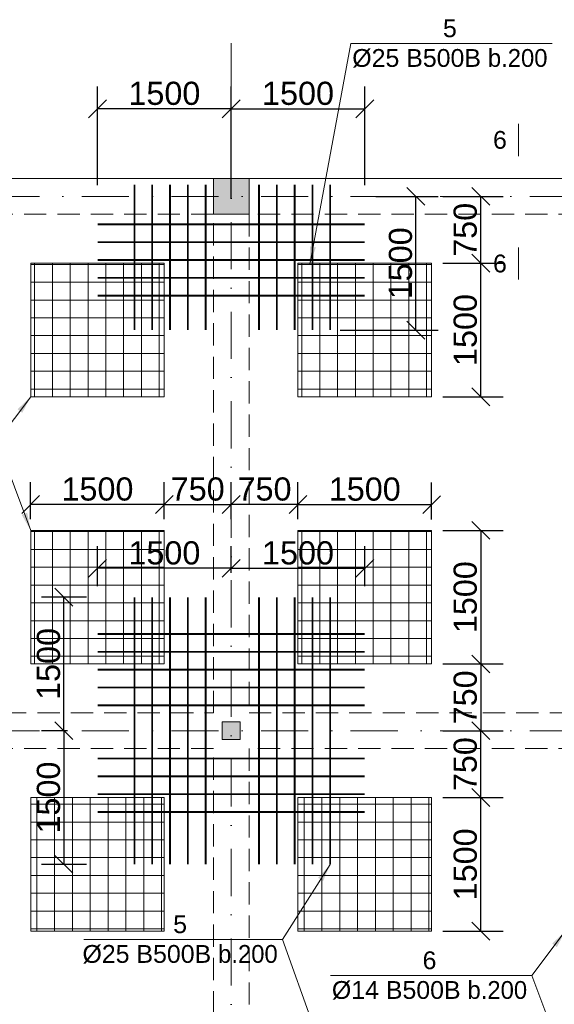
# Model space of a CAD drawing. Header units: millimetres. Extents: x 48648 to 1383473, y 421442 to 1155884.
# Tile 63 of 118: x 181856 to 187856, y 691779 to 702835. Entities that reach past the tile are written whole.
import ezdxf

# ---------------------------------------------------------------- set-up
doc = ezdxf.new("R2010")
doc.units = ezdxf.units.MM
doc.header["$PDMODE"] = 1
doc.linetypes.add('DOT___DASHED', pattern=[670.277762, 352.777767, -176.388884, 0, -141.111112])
doc.linetypes.add('HIDDEN', pattern=[0.375, 0.25, -0.125])
doc.layers.get('0').update_dxf_attribs({"lineweight": 5})
doc.layers.get('Defpoints').update_dxf_attribs({"color": 6, "lineweight": 5})
doc.styles.add('SPDS', font='arial.ttf')
doc.styles.get("Standard").update_dxf_attribs({"font": 'acadmtavr.ttf'})
doc.dimstyles.new('M 150', dxfattribs={"dimscale": 200, "dimtxt": 1.3, "dimasz": 1, "dimexe": 1.25, "dimexo": 0.625, "dimgap": 0.2, "dimtad": 1, "dimdec": 0, "dimrnd": 5, "dimtxsty": 'SPDS', "dimblk": 'OBLIQUE', "dimcen": 2.5, "dimclrd": 5, "dimclre": 5, "dimclrt": 5, "dimadec": 0, "dimazin": 2, "dimtfac": 1, "dimtdec": 0, "dimtmove": 0, "dimatfit": 3, "dimfxl": 1, "dimtolj": 1, "dimtzin": 0, "dimarcsym": 0})
doc.dimstyles.new('M20', dxfattribs={"dimscale": 20, "dimtxt": 2, "dimasz": 2.5, "dimexe": 1.25, "dimexo": 0.625, "dimtad": 1, "dimdec": 0, "dimrnd": 5, "dimzin": 9, "dimtxsty": 'Standard', "dimblk": 'OBLIQUE', "dimcen": 2.5, "dimclrd": 5, "dimclre": 5, "dimclrt": 5, "dimadec": 0, "dimazin": 0, "dimtfac": 1, "dimtdec": 0, "dimtmove": 0, "dimatfit": 3, "dimfxl": 1, "dimlwd": 5, "dimlwe": 5, "dimarcsym": 0})
pattern_1 = [(0, (64033.2, -153079.6), (0, 200.025), []), (90, (64033.2, -153079.6), (-200.025, 1e-14), [])]

# ---------------------------------------------------------------- blocks, each defined once
blk = doc.blocks.new('555234523452346')
at = {"color": 5, "linetype": 'DOT___DASHED', "lineweight": 13, "ltscale": 1.5}
for points in [[(84229.5, 819930.7), (84229.5, 855746.3)], [(49371.6, 853930.6), (95994.8, 853930.6)], [(49371.6, 847930.6), (95994.8, 847930.6)]]:
    blk.add_lwpolyline(points, dxfattribs=at)
blk = doc.blocks.new('5555234545678')
at = {"lineweight": 20}
h = blk.add_hatch(color=7, dxfattribs=at)
h.dxf.hatch_style = 1
h.paths.add_polyline_path([(184430, 700651), (184430, 701051), (184030, 701051), (184030, 700651)])
h = blk.add_hatch(color=1, dxfattribs=at)
h.dxf.hatch_style = 1
h.paths.add_polyline_path([(184330, 694751), (184330, 694951), (184130, 694951), (184130, 694751)])
at = {"color": 7, "lineweight": 20}
for points in [[(152030, 701051), (190430, 701051), (190430, 695051), (192980, 695051), (192980, 682651), (190430, 682651), (190430, 668652), (152030, 668652)], [(184030, 701051), (184430, 701051), (184430, 700651), (184030, 700651)]]:
    blk.add_lwpolyline(points, close=True, dxfattribs=at)
at = {"color": 7, "linetype": 'HIDDEN', "lineweight": 20, "ltscale": 1000}
blk.add_lwpolyline([(152430, 701051), (190030, 701051), (190030, 700651), (152430, 700651)], close=True, dxfattribs=at)
for points in [[(184030, 695051), (184030, 700651), (184430, 700651), (184430, 695051)], [(184030, 694651), (170430, 694651), (170430, 695051), (184030, 695051)], [(184430, 695051), (190030, 695051), (190030, 694651), (184430, 694651)], [(184030, 689051), (184030, 694651)], [(184430, 694651), (184430, 689051)]]:
    blk.add_lwpolyline(points, dxfattribs=at)
at = {"color": 1, "lineweight": 20}
blk.add_lwpolyline([(184130, 694951), (184330, 694951), (184330, 694751), (184130, 694751)], close=True, dxfattribs=at)
blk = doc.blocks.new('_Oblique')
at = {"color": 0, "linetype": 'ByBlock', "lineweight": -2}
blk.add_line((-0.5, -0.5), (0.5, 0.5), dxfattribs=at)
blk = doc.blocks.new('*D205')
at = {"color": 5, "lineweight": -2, "transparency": 16777216}
for p, q in [((182730, 696476), (182730, 696925)), ((184230, 696626), (184230, 696925)), ((184230, 696675), (182730, 696675))]:
    blk.add_line(p, q, dxfattribs=at)
at = {"layer": 'Defpoints', "color": 0, "lineweight": 30, "transparency": 16777216}
for p in [(182730, 696675), (184230, 696501), (182730, 696351)]:
    blk.add_point(p, dxfattribs=at)
at = {"color": 5, "lineweight": -2, "transparency": 16777216, "xscale": 200, "yscale": 200, "zscale": 200, "rotation": 180}
blk.add_blockref('_Oblique', (182730, 696675), dxfattribs=at)
at = {"color": 5, "lineweight": -2, "transparency": 16777216, "xscale": 200, "yscale": 200, "zscale": 200}
blk.add_blockref('_Oblique', (184230, 696675), dxfattribs=at)
at = {"color": 5, "lineweight": 13, "transparency": 16777216, "insert": (183480, 696847), "char_height": 260, "attachment_point": 5, "style": 'SPDS'}
blk.add_mtext('\\A1;1500', dxfattribs=at)
blk = doc.blocks.new('*D206')
at = {"color": 5, "lineweight": -2, "transparency": 16777216}
for p, q in [((184230, 696626), (184230, 696925)), ((185730, 696476), (185730, 696925)), ((184230, 696675), (185730, 696675))]:
    blk.add_line(p, q, dxfattribs=at)
at = {"layer": 'Defpoints', "color": 0, "lineweight": 30, "transparency": 16777216}
for p in [(185730, 696675), (184230, 696501), (185730, 696351)]:
    blk.add_point(p, dxfattribs=at)
at = {"color": 5, "lineweight": -2, "transparency": 16777216, "xscale": 200, "yscale": 200, "zscale": 200, "rotation": 180}
blk.add_blockref('_Oblique', (184230, 696675), dxfattribs=at)
at = {"color": 5, "lineweight": -2, "transparency": 16777216, "xscale": 200, "yscale": 200, "zscale": 200}
blk.add_blockref('_Oblique', (185730, 696675), dxfattribs=at)
at = {"color": 5, "lineweight": 13, "transparency": 16777216, "insert": (184980, 696847), "char_height": 260, "attachment_point": 5, "style": 'SPDS'}
blk.add_mtext('\\A1;1500', dxfattribs=at)
blk = doc.blocks.new('*D207')
at = {"color": 5, "lineweight": -2, "transparency": 16777216}
for p, q in [((182605, 696351), (182102, 696351)), ((182352, 694851), (182352, 696351)), ((182391, 694851), (182102, 694851))]:
    blk.add_line(p, q, dxfattribs=at)
at = {"layer": 'Defpoints', "color": 0, "lineweight": 30, "transparency": 16777216}
for p in [(182352, 696351), (182730, 696351), (182516, 694851)]:
    blk.add_point(p, dxfattribs=at)
at = {"color": 5, "lineweight": -2, "transparency": 16777216, "xscale": 200, "yscale": 200, "zscale": 200}
for p, rotation in [((182352, 696351), 90), ((182352, 694851), 270)]:
    blk.add_blockref('_Oblique', p, dxfattribs=dict(at, rotation=rotation))
at = {"color": 5, "lineweight": 13, "transparency": 16777216, "insert": (182180, 695601), "char_height": 260, "attachment_point": 5, "rotation": 90, "style": 'SPDS'}
blk.add_mtext('\\A1;1500', dxfattribs=at)
blk = doc.blocks.new('*D208')
at = {"color": 5, "lineweight": -2, "transparency": 16777216}
for p, q in [((182391, 694851), (182102, 694851)), ((182352, 694851), (182352, 693351)), ((182605, 693351), (182102, 693351))]:
    blk.add_line(p, q, dxfattribs=at)
at = {"layer": 'Defpoints', "color": 0, "lineweight": 30, "transparency": 16777216}
for p in [(182516, 694851), (182352, 693351), (182730, 693351)]:
    blk.add_point(p, dxfattribs=at)
at = {"color": 5, "lineweight": -2, "transparency": 16777216, "xscale": 200, "yscale": 200, "zscale": 200}
for p, rotation in [((182352, 694851), 90), ((182352, 693351), 270)]:
    blk.add_blockref('_Oblique', p, dxfattribs=dict(at, rotation=rotation))
at = {"color": 5, "lineweight": 13, "transparency": 16777216, "insert": (182180, 694101), "char_height": 260, "attachment_point": 5, "rotation": 90, "style": 'SPDS'}
blk.add_mtext('\\A1;1500', dxfattribs=at)
blk = doc.blocks.new('*D362')
at = {"color": 5, "lineweight": -2, "transparency": 16777216}
for p, q in [((185855, 700851), (186553, 700851)), ((186303, 699349), (186303, 700851)), ((185454, 699349), (186553, 699349))]:
    blk.add_line(p, q, dxfattribs=at)
at = {"layer": 'Defpoints', "color": 0, "lineweight": 40, "transparency": 16777216}
for p in [(185730, 700851), (186303, 700851), (185329, 699349)]:
    blk.add_point(p, dxfattribs=at)
at = {"color": 5, "lineweight": -2, "transparency": 16777216, "xscale": 200, "yscale": 200, "zscale": 200}
for p, rotation in [((186303, 700851), 90), ((186303, 699349), 270)]:
    blk.add_blockref('_Oblique', p, dxfattribs=dict(at, rotation=rotation))
at = {"color": 5, "lineweight": 13, "transparency": 16777216, "insert": (186131, 700100), "char_height": 260, "attachment_point": 5, "rotation": 90, "style": 'SPDS'}
blk.add_mtext('\\A1;1500', dxfattribs=at)
blk = doc.blocks.new('*D374')
at = {"color": 5, "lineweight": -2, "transparency": 16777216}
for p, q in [((182730, 700976), (182730, 702084)), ((184230, 700826), (184230, 702084)), ((184230, 701834), (182730, 701834))]:
    blk.add_line(p, q, dxfattribs=at)
at = {"layer": 'Defpoints', "color": 0, "transparency": 16777216}
for p in [(182730, 701834), (182730, 700851), (184230, 700701)]:
    blk.add_point(p, dxfattribs=at)
at = {"color": 5, "lineweight": -2, "transparency": 16777216, "xscale": 200, "yscale": 200, "zscale": 200, "rotation": 180}
blk.add_blockref('_Oblique', (182730, 701834), dxfattribs=at)
at = {"color": 5, "lineweight": -2, "transparency": 16777216, "xscale": 200, "yscale": 200, "zscale": 200}
blk.add_blockref('_Oblique', (184230, 701834), dxfattribs=at)
at = {"color": 5, "lineweight": 13, "transparency": 16777216, "insert": (183480, 702007), "char_height": 260, "attachment_point": 5, "style": 'SPDS'}
blk.add_mtext('\\A1;1500', dxfattribs=at)
blk = doc.blocks.new('*D375')
at = {"color": 5, "lineweight": -2, "transparency": 16777216}
for p, q in [((184230, 701126), (184230, 702084)), ((185730, 700976), (185730, 702084)), ((184230, 701834), (185730, 701834))]:
    blk.add_line(p, q, dxfattribs=at)
at = {"layer": 'Defpoints', "color": 0, "transparency": 16777216}
for p in [(185730, 701834), (184230, 701001), (185730, 700851)]:
    blk.add_point(p, dxfattribs=at)
at = {"color": 5, "lineweight": -2, "transparency": 16777216, "xscale": 200, "yscale": 200, "zscale": 200, "rotation": 180}
blk.add_blockref('_Oblique', (184230, 701834), dxfattribs=at)
at = {"color": 5, "lineweight": -2, "transparency": 16777216, "xscale": 200, "yscale": 200, "zscale": 200}
blk.add_blockref('_Oblique', (185730, 701834), dxfattribs=at)
at = {"color": 5, "lineweight": 13, "transparency": 16777216, "insert": (184980, 702007), "char_height": 260, "attachment_point": 5, "style": 'SPDS'}
blk.add_mtext('\\A1;1500', dxfattribs=at)
blk = doc.blocks.new('*D1540')
at = {"color": 5, "lineweight": -2, "transparency": 16777216}
for p, q in [((186605, 694101), (187281, 694101)), ((187031, 692601), (187031, 694101)), ((186605, 692601), (187281, 692601))]:
    blk.add_line(p, q, dxfattribs=at)
at = {"layer": 'Defpoints', "color": 0, "lineweight": 13, "transparency": 16777216}
for p in [(186480, 694101), (187031, 694101), (186480, 692601)]:
    blk.add_point(p, dxfattribs=at)
at = {"color": 5, "lineweight": -2, "transparency": 16777216, "xscale": 200, "yscale": 200, "zscale": 200}
for p, rotation in [((187031, 694101), 90), ((187031, 692601), 270)]:
    blk.add_blockref('_Oblique', p, dxfattribs=dict(at, rotation=rotation))
at = {"color": 5, "lineweight": 13, "transparency": 16777216, "insert": (186858, 693351), "char_height": 260, "attachment_point": 5, "rotation": 90, "style": 'SPDS'}
blk.add_mtext('\\A1;1500', dxfattribs=at)
blk = doc.blocks.new('*D1541')
at = {"color": 5, "lineweight": -2, "transparency": 16777216}
for p, q in [((186605, 694851), (187281, 694851)), ((187031, 694101), (187031, 694851)), ((186605, 694101), (187281, 694101))]:
    blk.add_line(p, q, dxfattribs=at)
at = {"layer": 'Defpoints', "color": 0, "lineweight": 13, "transparency": 16777216}
for p in [(186480, 694851), (187031, 694851), (186480, 694101)]:
    blk.add_point(p, dxfattribs=at)
at = {"color": 5, "lineweight": -2, "transparency": 16777216, "xscale": 200, "yscale": 200, "zscale": 200}
for p, rotation in [((187031, 694851), 90), ((187031, 694101), 270)]:
    blk.add_blockref('_Oblique', p, dxfattribs=dict(at, rotation=rotation))
at = {"color": 5, "lineweight": 13, "transparency": 16777216, "insert": (186858, 694476), "char_height": 260, "attachment_point": 5, "rotation": 90, "style": 'SPDS'}
blk.add_mtext('\\A1;750', dxfattribs=at)
blk = doc.blocks.new('*D1542')
at = {"color": 5, "lineweight": -2, "transparency": 16777216}
for p, q in [((186605, 700101), (187281, 700101)), ((187031, 698601), (187031, 700101)), ((186605, 698601), (187281, 698601))]:
    blk.add_line(p, q, dxfattribs=at)
at = {"layer": 'Defpoints', "color": 0, "lineweight": 13, "transparency": 16777216}
for p in [(186480, 700101), (187031, 700101), (186480, 698601)]:
    blk.add_point(p, dxfattribs=at)
at = {"color": 5, "lineweight": -2, "transparency": 16777216, "xscale": 200, "yscale": 200, "zscale": 200}
for p, rotation in [((187031, 700101), 90), ((187031, 698601), 270)]:
    blk.add_blockref('_Oblique', p, dxfattribs=dict(at, rotation=rotation))
at = {"color": 5, "lineweight": 13, "transparency": 16777216, "insert": (186858, 699351), "char_height": 260, "attachment_point": 5, "rotation": 90, "style": 'SPDS'}
blk.add_mtext('\\A1;1500', dxfattribs=at)
blk = doc.blocks.new('*D1543')
at = {"color": 5, "lineweight": -2, "transparency": 16777216}
for p, q in [((186605, 700851), (187281, 700851)), ((187031, 700101), (187031, 700851)), ((186605, 700101), (187281, 700101))]:
    blk.add_line(p, q, dxfattribs=at)
at = {"layer": 'Defpoints', "color": 0, "lineweight": 13, "transparency": 16777216}
for p in [(186480, 700851), (187031, 700851), (186480, 700101)]:
    blk.add_point(p, dxfattribs=at)
at = {"color": 5, "lineweight": -2, "transparency": 16777216, "xscale": 200, "yscale": 200, "zscale": 200}
for p, rotation in [((187031, 700851), 90), ((187031, 700101), 270)]:
    blk.add_blockref('_Oblique', p, dxfattribs=dict(at, rotation=rotation))
at = {"color": 5, "lineweight": 13, "transparency": 16777216, "insert": (186858, 700476), "char_height": 260, "attachment_point": 5, "rotation": 90, "style": 'SPDS'}
blk.add_mtext('\\A1;750', dxfattribs=at)
blk = doc.blocks.new('*D1538')
at = {"color": 5, "lineweight": -2, "transparency": 16777216}
for p, q in [((186605, 697101), (187281, 697101)), ((187031, 697101), (187031, 695601)), ((186605, 695601), (187281, 695601))]:
    blk.add_line(p, q, dxfattribs=at)
at = {"layer": 'Defpoints', "color": 0, "lineweight": 13, "transparency": 16777216}
for p in [(186480, 697101), (186480, 695601), (187031, 695601)]:
    blk.add_point(p, dxfattribs=at)
at = {"color": 5, "lineweight": -2, "transparency": 16777216, "xscale": 200, "yscale": 200, "zscale": 200}
for p, rotation in [((187031, 697101), 90), ((187031, 695601), 270)]:
    blk.add_blockref('_Oblique', p, dxfattribs=dict(at, rotation=rotation))
at = {"color": 5, "lineweight": 13, "transparency": 16777216, "insert": (186858, 696351), "char_height": 260, "attachment_point": 5, "rotation": 90, "style": 'SPDS'}
blk.add_mtext('\\A1;1500', dxfattribs=at)
blk = doc.blocks.new('*D1539')
at = {"color": 5, "lineweight": -2, "transparency": 16777216}
for p, q in [((186605, 695601), (187281, 695601)), ((187031, 695601), (187031, 694851)), ((186605, 694851), (187281, 694851))]:
    blk.add_line(p, q, dxfattribs=at)
at = {"layer": 'Defpoints', "color": 0, "lineweight": 13, "transparency": 16777216}
for p in [(186480, 695601), (186480, 694851), (187031, 694851)]:
    blk.add_point(p, dxfattribs=at)
at = {"color": 5, "lineweight": -2, "transparency": 16777216, "xscale": 200, "yscale": 200, "zscale": 200}
for p, rotation in [((187031, 695601), 90), ((187031, 694851), 270)]:
    blk.add_blockref('_Oblique', p, dxfattribs=dict(at, rotation=rotation))
at = {"color": 5, "lineweight": 13, "transparency": 16777216, "insert": (186858, 695226), "char_height": 260, "attachment_point": 5, "rotation": 90, "style": 'SPDS'}
blk.add_mtext('\\A1;750', dxfattribs=at)
blk = doc.blocks.new('*D1578')
at = {"color": 5, "lineweight": -2, "transparency": 16777216}
for p, q in [((181979, 697226), (181979, 697641)), ((183479, 697226), (183479, 697641)), ((183479, 697391), (181979, 697391))]:
    blk.add_line(p, q, dxfattribs=at)
at = {"layer": 'Defpoints', "color": 0, "lineweight": 13, "transparency": 16777216}
for p in [(181979, 697391), (181979, 697101), (183479, 697101)]:
    blk.add_point(p, dxfattribs=at)
at = {"color": 5, "lineweight": -2, "transparency": 16777216, "xscale": 200, "yscale": 200, "zscale": 200, "rotation": 180}
blk.add_blockref('_Oblique', (181979, 697391), dxfattribs=at)
at = {"color": 5, "lineweight": -2, "transparency": 16777216, "xscale": 200, "yscale": 200, "zscale": 200}
blk.add_blockref('_Oblique', (183479, 697391), dxfattribs=at)
at = {"color": 5, "lineweight": 13, "transparency": 16777216, "insert": (182729, 697564), "char_height": 260, "attachment_point": 5, "style": 'SPDS'}
blk.add_mtext('\\A1;1500', dxfattribs=at)
blk = doc.blocks.new('*D1579')
at = {"color": 5, "lineweight": -2, "transparency": 16777216}
for p, q in [((183479, 697226), (183479, 697641)), ((184229, 697226), (184229, 697641)), ((183479, 697391), (184229, 697391))]:
    blk.add_line(p, q, dxfattribs=at)
at = {"layer": 'Defpoints', "color": 0, "lineweight": 13, "transparency": 16777216}
for p in [(184229, 697391), (183479, 697101), (184229, 697101)]:
    blk.add_point(p, dxfattribs=at)
at = {"color": 5, "lineweight": -2, "transparency": 16777216, "xscale": 200, "yscale": 200, "zscale": 200, "rotation": 180}
blk.add_blockref('_Oblique', (183479, 697391), dxfattribs=at)
at = {"color": 5, "lineweight": -2, "transparency": 16777216, "xscale": 200, "yscale": 200, "zscale": 200}
blk.add_blockref('_Oblique', (184229, 697391), dxfattribs=at)
at = {"color": 5, "lineweight": 13, "transparency": 16777216, "insert": (183854, 697564), "char_height": 260, "attachment_point": 5, "style": 'SPDS'}
blk.add_mtext('\\A1;750', dxfattribs=at)
blk = doc.blocks.new('*D1580')
at = {"color": 5, "lineweight": -2, "transparency": 16777216}
for p, q in [((184979, 697226), (184979, 697641)), ((186479, 697225), (186479, 697640)), ((184979, 697391), (186479, 697390))]:
    blk.add_line(p, q, dxfattribs=at)
at = {"layer": 'Defpoints', "color": 0, "lineweight": 13, "transparency": 16777216}
for p in [(186479, 697390), (184979, 697101), (186479, 697100)]:
    blk.add_point(p, dxfattribs=at)
at = {"color": 5, "lineweight": -2, "transparency": 16777216, "xscale": 200, "yscale": 200, "zscale": 200}
for p, rotation in [((184979, 697391), 179.9741905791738), ((186479, 697390), 359.9741905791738)]:
    blk.add_blockref('_Oblique', p, dxfattribs=dict(at, rotation=rotation))
at = {"color": 5, "lineweight": 13, "transparency": 16777216, "insert": (185729, 697563), "char_height": 260, "attachment_point": 5, "rotation": 359.9742, "style": 'SPDS'}
blk.add_mtext('\\A1;1500', dxfattribs=at)
blk = doc.blocks.new('*D1581')
at = {"color": 5, "lineweight": -2, "transparency": 16777216}
for p, q in [((184229, 697226), (184229, 697641)), ((184979, 697226), (184979, 697641)), ((184979, 697391), (184229, 697391))]:
    blk.add_line(p, q, dxfattribs=at)
at = {"layer": 'Defpoints', "color": 0, "lineweight": 13, "transparency": 16777216}
for p in [(184229, 697391), (184229, 697101), (184979, 697101)]:
    blk.add_point(p, dxfattribs=at)
at = {"color": 5, "lineweight": -2, "transparency": 16777216, "xscale": 200, "yscale": 200, "zscale": 200}
for p, rotation in [((184229, 697391), 179.9741905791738), ((184979, 697391), 359.9741905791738)]:
    blk.add_blockref('_Oblique', p, dxfattribs=dict(at, rotation=rotation))
at = {"color": 5, "lineweight": 13, "transparency": 16777216, "insert": (184604, 697564), "char_height": 260, "attachment_point": 5, "rotation": 359.9742, "style": 'SPDS'}
blk.add_mtext('\\A1;750', dxfattribs=at)

msp = doc.modelspace()

# ---------------------------------------------------------------- hatches: boundary and pattern name
at = {"lineweight": 20}
h = msp.add_hatch(dxfattribs=at)
h.set_pattern_fill('NET', color=4, scale=63)
h.paths.add_polyline_path([(181979.4, 700101), (183479.4, 700101), (183479.4, 698601), (181979.4, 698601)])
h = msp.add_hatch(dxfattribs=at)
h.set_pattern_fill('NET', color=4, scale=63)
h.paths.add_polyline_path([(184979.6, 700101), (186479.6, 700101), (186479.6, 698601), (184979.6, 698601)])
h = msp.add_hatch(dxfattribs=at)
h.set_pattern_fill('NET', color=4, scale=63)
h.paths.add_polyline_path([(181979.4, 697101.1), (183479.4, 697101.1), (183479.4, 695601.1), (181979.4, 695601.1)])
h = msp.add_hatch(dxfattribs=at)
h.set_pattern_fill('NET', color=4, scale=63)
h.paths.add_polyline_path([(184979.6, 697101.1), (186479.6, 697101.1), (186479.6, 695601.1), (184979.6, 695601.1)])
h = msp.add_hatch(dxfattribs=at)
h.set_pattern_fill('NET', color=4, scale=63)
h.set_pattern_definition(pattern_1)
h.paths.add_polyline_path([(181979.4, 694100.9), (183479.4, 694100.9), (183479.4, 692600.9), (181979.4, 692600.9)])
h = msp.add_hatch(dxfattribs=at)
h.set_pattern_fill('NET', color=4, scale=63)
h.set_pattern_definition(pattern_1)
h.paths.add_polyline_path([(184979.6, 694100.9), (186479.6, 694100.9), (186479.6, 692600.9), (184979.6, 692600.9)])

# ---------------------------------------------------------------- linework, layer by layer
at = {"color": 5, "lineweight": 13, "const_width": 10}
for points in [[(187454.9, 701666.4), (187454.9, 701302.8)], [(187454.9, 699914.7), (187454.9, 700278.2)]]:
    msp.add_lwpolyline(points, dxfattribs=at)
at = {"color": 6, "lineweight": 20, "const_width": 20}
for points in [[(183143.6, 700982), (183143.6, 699349.2)], [(183343.6, 700982), (183343.6, 699349.2)], [(183543.6, 700982), (183543.6, 699349.2)], [(183743.6, 700982), (183743.6, 699349.2)], [(183943.6, 700982), (183943.6, 699349.2)], [(184541.8, 700982), (184541.8, 699349.2)], [(184741.8, 700982), (184741.8, 699349.2)], [(184941.8, 700982), (184941.8, 699349.2)], [(185141.8, 700982), (185141.8, 699349.2)], [(185341.8, 700982), (185341.8, 699349.2)], [(182729.5, 700536.9), (185729.5, 700536.9)], [(182729.5, 700336.9), (185729.5, 700336.9)], [(182729.5, 700136.9), (185729.5, 700136.9)], [(182729.5, 699936.9), (185729.5, 699936.9)], [(182729.5, 699736.9), (185729.5, 699736.9)], [(183143.6, 696351), (183143.6, 693351)], [(183343.6, 696351), (183343.6, 693351)], [(183543.6, 696351), (183543.6, 693351)], [(183743.6, 696351), (183743.6, 693351)], [(183943.6, 696351), (183943.6, 693351)], [(184541.8, 696351), (184541.8, 693351)], [(184741.8, 696351), (184741.8, 693351)], [(184941.8, 696351), (184941.8, 693351)], [(185141.8, 696351), (185141.8, 693351)], [(185341.8, 696351), (185341.8, 693351)], [(182729.5, 695936.9), (185729.5, 695936.9)], [(182729.5, 695736.9), (185729.5, 695736.9)], [(182729.5, 695536.9), (185729.5, 695536.9)], [(182729.5, 695336.9), (185729.5, 695336.9)], [(182729.5, 695136.9), (185729.5, 695136.9)], [(182729.5, 694538.7), (185729.5, 694538.7)], [(182729.5, 694338.7), (185729.5, 694338.7)], [(182729.5, 694138.7), (185729.5, 694138.7)], [(182729.5, 694138.7), (185729.5, 694138.7)], [(182729.5, 693938.7), (185729.5, 693938.7)]]:
    msp.add_lwpolyline(points, dxfattribs=at)
at = {"color": 4, "lineweight": 20}
for points in [[(181979.4, 700101), (183479.4, 700101), (183479.4, 698601), (181979.4, 698601)], [(184979.6, 700101), (186479.6, 700101), (186479.6, 698601), (184979.6, 698601)], [(181979.4, 697101.1), (183479.4, 697101.1), (183479.4, 695601.1), (181979.4, 695601.1)], [(184979.6, 697101.1), (186479.6, 697101.1), (186479.6, 695601.1), (184979.6, 695601.1)], [(181979.4, 694100.9), (183479.4, 694100.9), (183479.4, 692600.9), (181979.4, 692600.9)], [(184979.6, 694100.9), (186479.6, 694100.9), (186479.6, 692600.9), (184979.6, 692600.9)]]:
    msp.add_lwpolyline(points, close=True, dxfattribs=at)

# ---------------------------------------------------------------- block references
at = {"color": 6, "lineweight": 30}
msp.add_blockref('555234523452346', (100000, -153079.6), dxfattribs=at)
at = {"color": 5, "lineweight": 13}
msp.add_blockref('5555234545678', (0, 0), dxfattribs=at)

# ---------------------------------------------------------------- texts
at = {"color": 5, "lineweight": 13, "char_height": 200, "width": 6318.36, "attachment_point": 5}
for s, insert in [('\\pxi-0.18417,qc;{\\fArial|b0|i0|c0|p34;5\\fArial|b0|i0|c204|p34;\\PØ25 B500B }b.200', (186702.9, 702568.7)), ('\\pxi-0.18417,qc;{\\fArial|b0|i0|c0|p34;6}', (187264.5, 701484.6)), ('\\pxi-0.18417,qc;{\\fArial|b0|i0|c0|p34;6}', (187264.5, 700096.5)), ('\\pxi-0.18417,qc;{\\fArial|b0|i0|c0|p34;5\\fArial|b0|i0|c204|p34;\\PØ25 B500B }b.200', (183675, 692508)), ('\\pxi-0.18417,qc;{\\fArial|b0|i0|c0|p34;6\\fArial|b0|i0|c204|p34;\\PØ\\fArial|b0|i0|c0|p34;14\\fArial|b0|i0|c204|p34; B500B }b.200', (186474.2, 692103.3))]:
    msp.add_mtext(s, dxfattribs=dict(at, insert=insert))

# ---------------------------------------------------------------- dimensions: what is measured, and where the dimension line sits
at = {"color": 5, "lineweight": 13}
for base, p1, p2, picture, middle in [((182729.5, 701834), (184229.5, 700701.3), (182729.5, 700851), '*D374', (183479.5, 702006.8)), ((185729.5, 701834), (184229.5, 701001.3), (185729.5, 700851), '*D375', (184979.5, 702006.8)), ((182729.5, 696674.7), (184229.5, 696501.3), (182729.5, 696351), '*D205', (183479.5, 696847.4)), ((185729.5, 696674.7), (184229.5, 696501.3), (185729.5, 696351), '*D206', (184979.5, 696847.4))]:
    dim = msp.add_linear_dim(base=base, p1=p1, p2=p2, dimstyle='M 150', dxfattribs=at)
    dim.commit()
    dim.dimension.update_dxf_attribs({"geometry": picture, "text_midpoint": middle})
for base, p1, p2, angle, picture, middle in [((186303.3, 700851), (185328.6, 699349.2), (185729.5, 700851), 90, '*D362', (186130.6, 700100.1)), ((187030.6, 700851), (186479.6, 700101), (186479.6, 700851), 270, '*D1543', (186857.8, 700476)), ((187030.6, 700101), (186479.6, 698601), (186479.6, 700101), 270, '*D1542', (186857.8, 699351)), ((181979.4, 697391.4), (183479.4, 697101.1), (181979.4, 697101.1), 180, '*D1578', (182729.4, 697564.2)), ((184229.4, 697391.4), (183479.4, 697101.1), (184229.4, 697101.1), 180, '*D1579', (183854.4, 697564.2)), ((184229.3, 697391.4), (184979.2, 697100.7), (184229.2, 697101.1), 359.97419, '*D1581', (184604.4, 697564)), ((186479.3, 697390.4), (184979.2, 697100.7), (186479.2, 697100.1), 359.97419, '*D1580', (185729.4, 697563.5)), ((187030.6, 695601), (186479.6, 697101), (186479.6, 695601), 90, '*D1538', (186857.8, 696351)), ((182352.3, 696351), (182515.6, 694851), (182729.5, 696351), 90, '*D207', (182179.6, 695601)), ((187030.6, 694851), (186479.6, 695601), (186479.6, 694851), 90, '*D1539', (186857.8, 695226)), ((182352.3, 693351), (182515.6, 694851), (182729.5, 693351), 90, '*D208', (182179.6, 694101)), ((187030.6, 694851), (186479.6, 694101), (186479.6, 694851), 270, '*D1541', (186857.8, 694476)), ((187030.6, 694101), (186479.6, 692601), (186479.6, 694101), 270, '*D1540', (186857.8, 693351))]:
    dim = msp.add_linear_dim(base=base, p1=p1, p2=p2, angle=angle, dimstyle='M 150', dxfattribs=at)
    dim.commit()
    dim.dimension.update_dxf_attribs({"geometry": picture, "text_midpoint": middle})

# ---------------------------------------------------------------- leaders
for points in [[(185111.1, 700087), (185573.3, 702568.7), (187832.9, 702568.7)], [(181979.4, 698601), (181603.7, 698103.4), (179344.2, 698103.4)], [(181979.4, 697101.1), (181603.7, 698103.4), (179344.2, 698103.4)], [(185341.8, 693351), (184804.6, 692508), (182577.2, 692508)], [(187979.5, 692600.9), (187603.8, 692103.3), (185344.2, 692103.3)], [(185729.5, 689936.9), (184804.6, 692508), (182577.2, 692508)], [(187979.5, 691101), (187603.8, 692103.3), (185344.2, 692103.3)]]:
    msp.add_leader(points, dimstyle='M20', override={"dimscale": 10, "dimasz": 20, "dimtad": 0}, dxfattribs=at)

doc.saveas('drawing.dxf')
